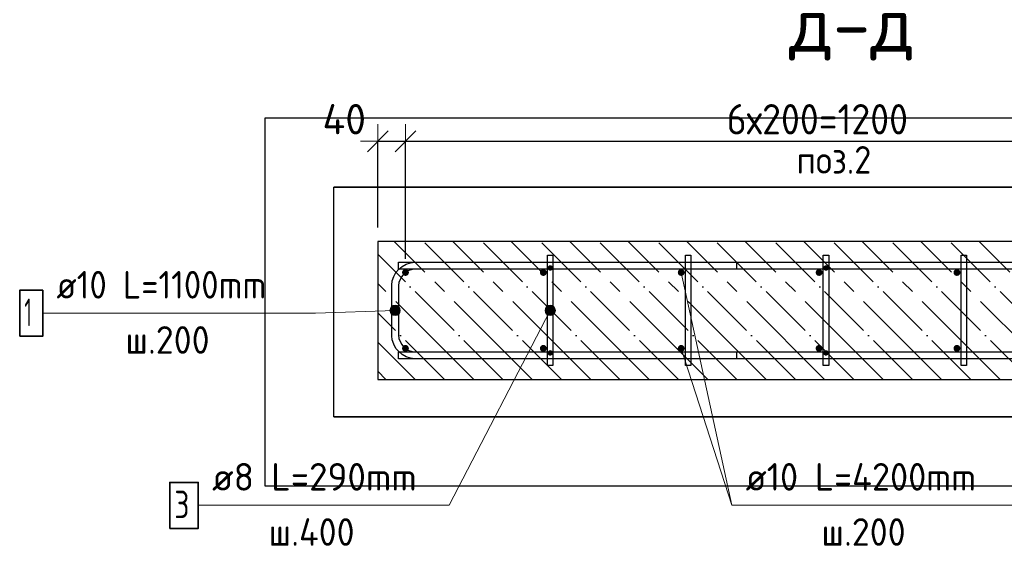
# Model space of a CAD drawing. Header units: millimetres. Extents: x -2258 to 68686, y -2266 to 30725.
# Tile 1 of 83: x -2258 to -830, y 1762 to 2525. Entities that reach past the tile are written whole.
import ezdxf

# ---------------------------------------------------------------- set-up
doc = ezdxf.new("R2010")
doc.units = ezdxf.units.MM
doc.header["$PDMODE"] = 65
doc.linetypes.add('______11', pattern=[100, 80, -10, 0, -10])
doc.linetypes.add('______5', pattern=[220, 160, -20, 20, -20])
for name, color, linetype, lineweight in [('Standard', 7, 'Continuous', 25), ('Арм.стержн. Арматура края', 96, 'Continuous', 35), ('Арм.стержн. вертикальными 1', 22, 'Continuous', 35), ('Арм.стержн.горизонт. 1', 180, 'Continuous', 35), ('Размерная линия_ общее', 7, 'Continuous', 13)]:
    doc.layers.add(name, color=color, linetype=linetype, lineweight=lineweight)
doc.layers.add('Арм.стержн.Стяжки', color=7, linetype='Continuous', lineweight=35, true_color=0x501e0f)
doc.styles.add('ISOCPEUR', font='ISOCPEUR')
doc.dimstyles.new('DIMSTYLE_11', dxfattribs={"dimtxt": 44, "dimasz": 50, "dimexe": 0, "dimexo": 0, "dimgap": 22, "dimtad": 2, "dimdec": 0, "dimrnd": 5, "dimzin": 12, "dimdsep": 46, "dimtxsty": 'ISOCPEUR', "dimblk1": 'ALL_ML_STRICH', "dimblk2": 'ALL_ML_STRICH', "dimsah": 1, "dimcen": 0, "dimclrd": 7, "dimclre": 256, "dimclrt": 7, "dimadec": 0, "dimazin": 0, "dimtfac": 1, "dimtdec": 0, "dimtix": 1, "dimtmove": 2, "dimatfit": 3, "dimfxl": 0, "dimtvp": 1.2, "dimtzin": 0, "dimlwd": 0, "dimlwe": -3, "dimarcsym": 0})
doc.dimstyles.new('DIMSTYLE_3', dxfattribs={"dimtxt": 44, "dimasz": 50, "dimexe": 0, "dimexo": 0, "dimgap": 22, "dimtad": 2, "dimdec": 0, "dimrnd": 5, "dimzin": 12, "dimdsep": 46, "dimtxsty": 'ISOCPEUR', "dimblk1": 'ALL_ML_STRICH', "dimblk2": 'ALL_ML_STRICH', "dimsah": 1, "dimcen": 0, "dimclrd": 7, "dimclre": 256, "dimclrt": 7, "dimadec": 0, "dimazin": 0, "dimtfac": 1, "dimtdec": 0, "dimtix": 1, "dimtmove": 2, "dimatfit": 3, "dimfxl": 0, "dimtzin": 0, "dimlwd": 0, "dimlwe": -3, "dimarcsym": 0})

# ---------------------------------------------------------------- blocks, each defined once
blk = doc.blocks.new('ALL_ML_STRICH')
at = {"color": 0, "linetype": 'ByBlock', "lineweight": -2}
for p, q in [((-0.3, -0.3), (0.3, 0.3)), ((0, -0.5), (0, 0.5)), ((-1, 0), (0.5, 0))]:
    blk.add_line(p, q, dxfattribs=at)
blk = doc.blocks.new('*D251')
at = {"layer": 'DEFPOINTS', "color": 7, "linetype": 'Continuous', "lineweight": 13, "transparency": 33554687}
for p in [(-1738.3, 2348.8), (-1738.3, 2203.6), (-1698.3, 2158.6)]:
    blk.add_point(p, dxfattribs=at)
at = {"layer": 'Размерная линия_ общее', "color": 253, "linetype": 'Continuous', "lineweight": -2, "true_color": 0xa0a0a0, "transparency": 33554687}
for p, q in [((-1738.3, 2223.6), (-1738.3, 2348.8)), ((-1698.3, 2178.6), (-1698.3, 2348.8))]:
    blk.add_line(p, q, dxfattribs=at)
at = {"layer": 'Размерная линия_ общее', "color": 7, "linetype": 'Continuous', "lineweight": -2, "transparency": 33554687}
blk.add_line((-1738.3, 2348.8), (-1698.3, 2348.8), dxfattribs=at)
at = {"layer": 'Размерная линия_ общее', "color": 7, "linetype": 'Continuous', "lineweight": 13, "transparency": 33554687, "xscale": 50, "yscale": 50, "zscale": 50, "rotation": 180}
blk.add_blockref('ALL_ML_STRICH', (-1738.3, 2348.8), dxfattribs=at)
at = {"layer": 'Размерная линия_ общее', "color": 7, "linetype": 'Continuous', "lineweight": 13, "transparency": 33554687, "xscale": 50, "yscale": 50, "zscale": 50}
blk.add_blockref('ALL_ML_STRICH', (-1698.3, 2348.8), dxfattribs=at)
at = {"layer": 'Размерная линия_ общее', "color": 7, "linetype": 'Continuous', "lineweight": 13, "transparency": 33554687, "insert": (-1787.1, 2380.9), "char_height": 44, "width": 88, "attachment_point": 5, "style": 'ISOCPEUR'}
blk.add_mtext('\\A1;{40}', dxfattribs=at)
blk = doc.blocks.new('*D252')
at = {"layer": 'DEFPOINTS', "color": 7, "linetype": 'Continuous', "lineweight": 13, "transparency": 33554687}
for p in [(-1698.3, 2348.8), (-1698.3, 2158.6), (-498.3, 2158.6)]:
    blk.add_point(p, dxfattribs=at)
at = {"layer": 'Размерная линия_ общее', "color": 253, "linetype": 'Continuous', "lineweight": -2, "true_color": 0xa0a0a0, "transparency": 33554687}
for p, q in [((-1698.3, 2178.6), (-1698.3, 2348.8)), ((-498.3, 2178.6), (-498.3, 2348.8))]:
    blk.add_line(p, q, dxfattribs=at)
at = {"layer": 'Размерная линия_ общее', "color": 7, "linetype": 'Continuous', "lineweight": -2, "transparency": 33554687}
blk.add_line((-1698.3, 2348.8), (-498.3, 2348.8), dxfattribs=at)
at = {"layer": 'Размерная линия_ общее', "color": 7, "linetype": 'Continuous', "lineweight": 13, "transparency": 33554687, "xscale": 50, "yscale": 50, "zscale": 50, "rotation": 180}
blk.add_blockref('ALL_ML_STRICH', (-1698.3, 2348.8), dxfattribs=at)
at = {"layer": 'Размерная линия_ общее', "color": 7, "linetype": 'Continuous', "lineweight": 13, "transparency": 33554687, "xscale": 50, "yscale": 50, "zscale": 50}
blk.add_blockref('ALL_ML_STRICH', (-498.3, 2348.8), dxfattribs=at)
at = {"layer": 'Размерная линия_ общее', "color": 7, "linetype": 'Continuous', "lineweight": 13, "transparency": 33554687, "insert": (-1232.3, 2402.8), "char_height": 44, "width": 2.2, "attachment_point": 1, "line_spacing_factor": 0.60241, "style": 'ISOCPEUR'}
blk.add_mtext('\\W0.91;6х200=1200', dxfattribs=at)

msp = doc.modelspace()

# ---------------------------------------------------------------- hatches: boundary and pattern name
at = {"layer": 'Арм.стержн. Арматура края', "linetype": 'Continuous', "lineweight": 13, "transparency": 33554687}
for points in [[(-1719.6, 2099.6), (-1719.9, 2107.1), (-1720.8, 2103.3)], [(-1719.9, 2107.1), (-1716.8, 2097), (-1717.3, 2109.9)], [(-1719.9, 2107.1), (-1719.6, 2099.6), (-1716.8, 2097)], [(-1717.3, 2109.9), (-1713, 2096.1), (-1713.6, 2111.1)], [(-1717.3, 2109.9), (-1716.8, 2097), (-1713, 2096.1)], [(-1713.6, 2111.1), (-1713, 2096.1), (-1709.3, 2097.3)], [(-1713.6, 2111.1), (-1709.3, 2097.3), (-1709.8, 2110.2)], [(-1709.8, 2110.2), (-1709.3, 2097.3), (-1706.7, 2100.1)], [(-1709.8, 2110.2), (-1706.7, 2100.1), (-1707, 2107.6)], [(-1707, 2107.6), (-1706.7, 2100.1), (-1705.8, 2103.8)]]:
    msp.add_hatch(color=7, dxfattribs=at).paths.add_polyline_path(points)
at = {"layer": 'Арм.стержн. вертикальными 1', "linetype": 'Continuous', "lineweight": 50, "transparency": 33554687}
for points in [[(-1698.3, 2153.6), (-1696.4, 2154), (-1694.8, 2155), (-1693.7, 2156.7), (-1693.3, 2158.6), (-1693.7, 2160.5), (-1694.8, 2162.1), (-1696.4, 2163.2), (-1698.3, 2163.6), (-1700.2, 2163.2), (-1701.9, 2162.1), (-1702.9, 2160.5), (-1703.3, 2158.6), (-1702.9, 2156.7), (-1701.9, 2155), (-1700.2, 2154)], [(-1498.3, 2153.6), (-1496.4, 2154), (-1494.8, 2155), (-1493.7, 2156.7), (-1493.3, 2158.6), (-1493.7, 2160.5), (-1494.8, 2162.1), (-1496.4, 2163.2), (-1498.3, 2163.6), (-1500.2, 2163.2), (-1501.9, 2162.1), (-1502.9, 2160.5), (-1503.3, 2158.6), (-1502.9, 2156.7), (-1501.9, 2155), (-1500.2, 2154)], [(-1298.3, 2153.6), (-1296.4, 2154), (-1294.8, 2155), (-1293.7, 2156.7), (-1293.3, 2158.6), (-1293.7, 2160.5), (-1294.8, 2162.1), (-1296.4, 2163.2), (-1298.3, 2163.6), (-1300.2, 2163.2), (-1301.9, 2162.1), (-1302.9, 2160.5), (-1303.3, 2158.6), (-1302.9, 2156.7), (-1301.9, 2155), (-1300.2, 2154)], [(-1098.3, 2153.6), (-1096.4, 2154), (-1094.8, 2155), (-1093.7, 2156.7), (-1093.3, 2158.6), (-1093.7, 2160.5), (-1094.8, 2162.1), (-1096.4, 2163.2), (-1098.3, 2163.6), (-1100.2, 2163.2), (-1101.9, 2162.1), (-1102.9, 2160.5), (-1103.3, 2158.6), (-1102.9, 2156.7), (-1101.9, 2155), (-1100.2, 2154)], [(-898.3, 2153.6), (-896.4, 2154), (-894.8, 2155), (-893.7, 2156.7), (-893.3, 2158.6), (-893.7, 2160.5), (-894.8, 2162.1), (-896.4, 2163.2), (-898.3, 2163.6), (-900.2, 2163.2), (-901.9, 2162.1), (-902.9, 2160.5), (-903.3, 2158.6), (-902.9, 2156.7), (-901.9, 2155), (-900.2, 2154)], [(-1698.3, 2043.6), (-1696.4, 2044), (-1694.8, 2045), (-1693.7, 2046.7), (-1693.3, 2048.6), (-1693.7, 2050.5), (-1694.8, 2052.1), (-1696.4, 2053.2), (-1698.3, 2053.6), (-1700.2, 2053.2), (-1701.9, 2052.1), (-1702.9, 2050.5), (-1703.3, 2048.6), (-1702.9, 2046.7), (-1701.9, 2045), (-1700.2, 2044)], [(-1498.3, 2043.6), (-1496.4, 2044), (-1494.8, 2045), (-1493.7, 2046.7), (-1493.3, 2048.6), (-1493.7, 2050.5), (-1494.8, 2052.1), (-1496.4, 2053.2), (-1498.3, 2053.6), (-1500.2, 2053.2), (-1501.9, 2052.1), (-1502.9, 2050.5), (-1503.3, 2048.6), (-1502.9, 2046.7), (-1501.9, 2045), (-1500.2, 2044)], [(-1298.3, 2043.6), (-1296.4, 2044), (-1294.8, 2045), (-1293.7, 2046.7), (-1293.3, 2048.6), (-1293.7, 2050.5), (-1294.8, 2052.1), (-1296.4, 2053.2), (-1298.3, 2053.6), (-1300.2, 2053.2), (-1301.9, 2052.1), (-1302.9, 2050.5), (-1303.3, 2048.6), (-1302.9, 2046.7), (-1301.9, 2045), (-1300.2, 2044)], [(-1098.3, 2043.6), (-1096.4, 2044), (-1094.8, 2045), (-1093.7, 2046.7), (-1093.3, 2048.6), (-1093.7, 2050.5), (-1094.8, 2052.1), (-1096.4, 2053.2), (-1098.3, 2053.6), (-1100.2, 2053.2), (-1101.9, 2052.1), (-1102.9, 2050.5), (-1103.3, 2048.6), (-1102.9, 2046.7), (-1101.9, 2045), (-1100.2, 2044)], [(-898.3, 2043.6), (-896.4, 2044), (-894.8, 2045), (-893.7, 2046.7), (-893.3, 2048.6), (-893.7, 2050.5), (-894.8, 2052.1), (-896.4, 2053.2), (-898.3, 2053.6), (-900.2, 2053.2), (-901.9, 2052.1), (-902.9, 2050.5), (-903.3, 2048.6), (-902.9, 2046.7), (-901.9, 2045), (-900.2, 2044)]]:
    msp.add_hatch(color=4, dxfattribs=at).paths.add_polyline_path(points)
at = {"layer": 'Арм.стержн.Стяжки', "linetype": 'Continuous', "lineweight": 25, "transparency": 33554687}
for points in [[(-1488.3, 2161.2), (-1486.8, 2161.5), (-1485.5, 2162.3), (-1484.6, 2163.6), (-1484.3, 2165.2), (-1484.6, 2166.7), (-1485.5, 2168), (-1486.8, 2168.8), (-1488.3, 2169.2), (-1489.8, 2168.8), (-1491.1, 2168), (-1492, 2166.7), (-1492.3, 2165.2), (-1492, 2163.6), (-1491.1, 2162.3), (-1489.8, 2161.5)], [(-1088.3, 2161.2), (-1086.8, 2161.5), (-1085.5, 2162.3), (-1084.6, 2163.6), (-1084.3, 2165.2), (-1084.6, 2166.7), (-1085.5, 2168), (-1086.8, 2168.8), (-1088.3, 2169.2), (-1089.8, 2168.8), (-1091.1, 2168), (-1092, 2166.7), (-1092.3, 2165.2), (-1092, 2163.6), (-1091.1, 2162.3), (-1089.8, 2161.5)], [(-1488.3, 2038), (-1486.8, 2038.3), (-1485.5, 2039.2), (-1484.6, 2040.5), (-1484.3, 2042), (-1484.6, 2043.5), (-1485.5, 2044.8), (-1486.8, 2045.7), (-1488.3, 2046), (-1489.8, 2045.7), (-1491.1, 2044.8), (-1492, 2043.5), (-1492.3, 2042), (-1492, 2040.5), (-1491.1, 2039.2), (-1489.8, 2038.3)], [(-1088.3, 2038), (-1086.8, 2038.3), (-1085.5, 2039.2), (-1084.6, 2040.5), (-1084.3, 2042), (-1084.6, 2043.5), (-1085.5, 2044.8), (-1086.8, 2045.7), (-1088.3, 2046), (-1089.8, 2045.7), (-1091.1, 2044.8), (-1092, 2043.5), (-1092.3, 2042), (-1092, 2040.5), (-1091.1, 2039.2), (-1089.8, 2038.3)]]:
    msp.add_hatch(color=40, dxfattribs=at).paths.add_polyline_path(points)
at = {"layer": 'Арм.стержн.Стяжки', "linetype": 'Continuous', "lineweight": 13, "transparency": 33554687}
for points in [[(-1495.8, 2103.2), (-1481.7, 2100.1), (-1495, 2107)], [(-1494.6, 2099.6), (-1484.3, 2097.3), (-1495.8, 2103.2)], [(-1495.8, 2103.2), (-1484.3, 2097.3), (-1481.7, 2100.1)], [(-1495, 2107), (-1480.9, 2103.9), (-1492.3, 2109.9)], [(-1495, 2107), (-1481.7, 2100.1), (-1480.9, 2103.9)], [(-1492.3, 2109.9), (-1482, 2107.6), (-1488.7, 2111)], [(-1492.3, 2109.9), (-1480.9, 2103.9), (-1482, 2107.6)], [(-1488.7, 2111), (-1482, 2107.6), (-1484.9, 2110.2)], [(-1488, 2096.1), (-1494.6, 2099.6), (-1491.8, 2096.9)], [(-1494.6, 2099.6), (-1488, 2096.1), (-1484.3, 2097.3)]]:
    msp.add_hatch(color=7, dxfattribs=at).paths.add_polyline_path(points)

# ---------------------------------------------------------------- linework, layer by layer
at = {"color": 52, "linetype": 'Continuous', "lineweight": -3, "transparency": 33554687}
for p, q in [((-1802.3, 1949.3), (-1802.3, 2282.2)), ((-1802.3, 1949.3), (-1802.3, 2282.2)), ((-1802.3, 2282.2), (-221.4, 2282.2)), ((-221.4, 2282.2), (-1802.3, 2282.2)), ((-221.4, 1949.3), (-1802.3, 1949.3)), ((-1802.3, 1949.3), (-221.4, 1949.3))]:
    msp.add_line(p, q, dxfattribs=at)
at = {"layer": 'Standard', "color": 7, "linetype": 'Continuous', "lineweight": 25, "transparency": 33554687}
for p, q in [((-288.3, 2203.6), (-1738.3, 2203.6)), ((-1738.3, 2203.6), (-1738.3, 2003.6)), ((-1738.3, 2003.6), (-288.3, 2003.6))]:
    msp.add_line(p, q, dxfattribs=at)
at = {"layer": 'Standard', "color": 7, "linetype": '______5', "lineweight": -3, "transparency": 33554687}
for p, q in [((-1514.5, 2003.6), (-1714.5, 2203.6)), ((-1429.6, 2003.6), (-1629.6, 2203.6)), ((-1344.8, 2003.6), (-1544.8, 2203.6)), ((-1259.9, 2003.6), (-1459.9, 2203.6)), ((-1175.1, 2003.6), (-1375.1, 2203.6)), ((-1090.2, 2003.6), (-1290.2, 2203.6)), ((-1005.4, 2003.6), (-1205.4, 2203.6)), ((-920.5, 2003.6), (-1120.5, 2203.6)), ((-835.7, 2003.6), (-1035.7, 2203.6)), ((-750.8, 2003.6), (-950.8, 2203.6)), ((-666, 2003.6), (-866, 2203.6)), ((-1599.3, 2003.6), (-1738.3, 2142.5)), ((-1684.2, 2003.6), (-1738.3, 2057.7))]:
    msp.add_line(p, q, dxfattribs=at)
at = {"layer": 'Standard', "color": 7, "linetype": '______11', "lineweight": -3, "transparency": 33554687}
for p, q in [((-1472.1, 2003.6), (-1672.1, 2203.6)), ((-1387.2, 2003.6), (-1587.2, 2203.6)), ((-1302.4, 2003.6), (-1502.4, 2203.6)), ((-1217.5, 2003.6), (-1417.5, 2203.6)), ((-1132.7, 2003.6), (-1332.7, 2203.6)), ((-1047.8, 2003.6), (-1247.8, 2203.6)), ((-963, 2003.6), (-1163, 2203.6)), ((-878.1, 2003.6), (-1078.1, 2203.6)), ((-793.2, 2003.6), (-993.2, 2203.6)), ((-708.4, 2003.6), (-908.4, 2203.6)), ((-1556.9, 2003.6), (-1738.3, 2185)), ((-1641.8, 2003.6), (-1738.3, 2100.1)), ((-1726.6, 2003.6), (-1738.3, 2015.3))]:
    msp.add_line(p, q, dxfattribs=at)
at = {"layer": 'Standard', "color": 7, "linetype": 'Continuous', "lineweight": 13, "transparency": 33554687}
msp.add_line((-1298.3, 2158.6), (-1224.9, 1821), dxfattribs=at)
at = {"layer": 'Standard', "color": 7, "linetype": 'Continuous', "lineweight": 25, "transparency": 33554687}
msp.add_lwpolyline([(-1902.3, 2382.2), (-1902.3, 1849.3), (-121.4, 1849.3), (-121.4, 2382.2), (-1902.3, 2382.2)], dxfattribs=at)
at = {"layer": 'Арм.стержн. Арматура края', "color": 7, "linetype": 'Continuous', "lineweight": 13, "transparency": 33554687}
for p, q in [((-1828.6, 2099.4), (-1713.3, 2103.6)), ((-1720.8, 2103.3), (-1720.8, 2103.3)), ((-1713.6, 2111.1), (-1713.6, 2111.1)), ((-1705.8, 2103.8), (-1705.8, 2103.8)), ((-2224.6, 2099.4), (-1828.6, 2099.4)), ((-1713, 2096.1), (-1713, 2096.1))]:
    msp.add_line(p, q, dxfattribs=at)
at = {"layer": 'Арм.стержн. Арматура края', "color": 4, "linetype": 'Continuous', "lineweight": 25, "transparency": 33554687}
msp.add_lwpolyline([(-1218.3, 2163.6), (-1684.3, 2163.6), (-1688.8, 2162.9), (-1693.4, 2161.4), (-1697.6, 2159.1), (-1701, 2156.2), (-1703.8, 2152.8), (-1706.2, 2148.6), (-1707.7, 2144.1), (-1708.3, 2139.5), (-1708.3, 2067.6), (-1707.7, 2063.1), (-1706.2, 2058.5), (-1703.8, 2054.3), (-1701, 2050.9), (-1697.6, 2048.1), (-1693.4, 2045.7), (-1688.8, 2044.2), (-1684.3, 2043.6), (-1218.3, 2043.6), (-1218.3, 2033.6), (-1685, 2033.6), (-1691.1, 2034.4), (-1697.4, 2036.5), (-1703.3, 2039.8), (-1708.1, 2043.8), (-1712.1, 2048.6), (-1715.4, 2054.5), (-1717.5, 2060.8), (-1718.3, 2066.9), (-1718.3, 2140.2), (-1717.5, 2146.3), (-1715.4, 2152.7), (-1712.1, 2158.5), (-1708.1, 2163.3), (-1703.3, 2167.4), (-1697.4, 2170.6), (-1691.1, 2172.7), (-1685, 2173.6), (-1218.3, 2173.6), (-1218.3, 2163.6)], dxfattribs=at)
msp.add_lwpolyline([(-1218.3, 2163.6), (-1684.3, 2163.6), (-1688.8, 2162.9), (-1693.4, 2161.4), (-1697.6, 2159.1), (-1701, 2156.2), (-1703.8, 2152.8), (-1706.2, 2148.6), (-1707.7, 2144.1), (-1708.3, 2139.5), (-1708.3, 2067.6), (-1707.7, 2063.1), (-1706.2, 2058.5), (-1703.8, 2054.3), (-1701, 2050.9), (-1697.6, 2048.1), (-1693.4, 2045.7), (-1688.8, 2044.2), (-1684.3, 2043.6), (-1218.3, 2043.6), (-1218.3, 2033.6), (-1685, 2033.6), (-1691.1, 2034.4), (-1697.4, 2036.5), (-1703.3, 2039.8), (-1708.1, 2043.8), (-1712.1, 2048.6), (-1715.4, 2054.5), (-1717.5, 2060.8), (-1718.3, 2066.9), (-1718.3, 2140.2), (-1717.5, 2146.3), (-1715.4, 2152.7), (-1712.1, 2158.5), (-1708.1, 2163.3), (-1703.3, 2167.4), (-1697.4, 2170.6), (-1691.1, 2172.7), (-1685, 2173.6), (-1218.3, 2173.6), (-1218.3, 2163.6)], dxfattribs=at)
msp.add_lwpolyline([(-1218.3, 2163.6), (-1684.3, 2163.6), (-1688.8, 2162.9), (-1693.4, 2161.4), (-1697.6, 2159.1), (-1701, 2156.2), (-1703.8, 2152.8), (-1706.2, 2148.6), (-1707.7, 2144.1), (-1708.3, 2139.5), (-1708.3, 2067.6), (-1707.7, 2063.1), (-1706.2, 2058.5), (-1703.8, 2054.3), (-1701, 2050.9), (-1697.6, 2048.1), (-1693.4, 2045.7), (-1688.8, 2044.2), (-1684.3, 2043.6), (-1218.3, 2043.6), (-1218.3, 2033.6), (-1685, 2033.6), (-1691.1, 2034.4), (-1697.4, 2036.5), (-1703.3, 2039.8), (-1708.1, 2043.8), (-1712.1, 2048.6), (-1715.4, 2054.5), (-1717.5, 2060.8), (-1718.3, 2066.9), (-1718.3, 2140.2), (-1717.5, 2146.3), (-1715.4, 2152.7), (-1712.1, 2158.5), (-1708.1, 2163.3), (-1703.3, 2167.4), (-1697.4, 2170.6), (-1691.1, 2172.7), (-1685, 2173.6), (-1218.3, 2173.6), (-1218.3, 2163.6)], dxfattribs=at)
msp.add_lwpolyline([(-1218.3, 2163.6), (-1684.3, 2163.6), (-1688.8, 2162.9), (-1693.4, 2161.4), (-1697.6, 2159.1), (-1701, 2156.2), (-1703.8, 2152.8), (-1706.2, 2148.6), (-1707.7, 2144.1), (-1708.3, 2139.5), (-1708.3, 2067.6), (-1707.7, 2063.1), (-1706.2, 2058.5), (-1703.8, 2054.3), (-1701, 2050.9), (-1697.6, 2048.1), (-1693.4, 2045.7), (-1688.8, 2044.2), (-1684.3, 2043.6), (-1218.3, 2043.6), (-1218.3, 2033.6), (-1685, 2033.6), (-1691.1, 2034.4), (-1697.4, 2036.5), (-1703.3, 2039.8), (-1708.1, 2043.8), (-1712.1, 2048.6), (-1715.4, 2054.5), (-1717.5, 2060.8), (-1718.3, 2066.9), (-1718.3, 2140.2), (-1717.5, 2146.3), (-1715.4, 2152.7), (-1712.1, 2158.5), (-1708.1, 2163.3), (-1703.3, 2167.4), (-1697.4, 2170.6), (-1691.1, 2172.7), (-1685, 2173.6), (-1218.3, 2173.6), (-1218.3, 2163.6)], dxfattribs=at)
at = {"layer": 'Арм.стержн. Арматура края', "color": 7, "linetype": 'Continuous', "lineweight": 35, "transparency": 33554687}
msp.add_lwpolyline([(-2257.9, 2066.1), (-2224.6, 2066.1), (-2224.6, 2132.8), (-2257.9, 2132.8), (-2257.9, 2066.1)], dxfattribs=at)
at = {"layer": 'Арм.стержн. Арматура края', "color": 7, "linetype": 'Continuous', "lineweight": 13, "transparency": 33554687}
msp.add_circle((-1713.3, 2103.6), 7.5, dxfattribs=at)
at = {"layer": 'Арм.стержн. вертикальными 1', "color": 7, "linetype": 'Continuous', "lineweight": 13, "transparency": 33554687}
for q in [(-1298.3, 2048.6), (-808.9, 1821)]:
    msp.add_line((-1224.9, 1821), q, dxfattribs=at)
at = {"layer": 'Арм.стержн.горизонт. 1', "color": 52, "linetype": 'Continuous', "lineweight": 25, "transparency": 33554687}
for p, q in [((-1738.3, 2203.6), (-1738.3, 2203.6)), ((-1738.3, 2003.6), (-1738.3, 2003.6))]:
    msp.add_line(p, q, dxfattribs=at)
at = {"layer": 'Арм.стержн.горизонт. 1', "color": 4, "linetype": 'Continuous', "lineweight": 25, "transparency": 33554687}
for points in [[(-318.3, 2163.6), (-1708.3, 2163.6), (-1708.3, 2173.6), (-318.3, 2173.6), (-318.3, 2163.6)], [(-318.3, 2163.6), (-1708.3, 2163.6), (-1708.3, 2173.6), (-318.3, 2173.6), (-318.3, 2163.6)], [(-318.3, 2163.6), (-1708.3, 2163.6), (-1708.3, 2173.6), (-318.3, 2173.6), (-318.3, 2163.6)], [(-318.3, 2163.6), (-1708.3, 2163.6), (-1708.3, 2173.6), (-318.3, 2173.6), (-318.3, 2163.6)], [(-318.3, 2033.6), (-1708.3, 2033.6), (-1708.3, 2043.6), (-318.3, 2043.6), (-318.3, 2033.6)], [(-318.3, 2033.6), (-1708.3, 2033.6), (-1708.3, 2043.6), (-318.3, 2043.6), (-318.3, 2033.6)], [(-318.3, 2033.6), (-1708.3, 2033.6), (-1708.3, 2043.6), (-318.3, 2043.6), (-318.3, 2033.6)], [(-318.3, 2033.6), (-1708.3, 2033.6), (-1708.3, 2043.6), (-318.3, 2043.6), (-318.3, 2033.6)]]:
    msp.add_lwpolyline(points, dxfattribs=at)
at = {"layer": 'Арм.стержн.Стяжки', "color": 7, "linetype": 'Continuous', "lineweight": 13, "transparency": 33554687}
for p, q in [((-1634.9, 1821), (-1488.3, 2103.6)), ((-1495, 2107), (-1495, 2107)), ((-1484.9, 2110.2), (-1484.9, 2110.2)), ((-1481.7, 2100.1), (-1481.7, 2100.1)), ((-1491.8, 2096.9), (-1491.8, 2096.9)), ((-1998.9, 1821), (-1634.9, 1821))]:
    msp.add_line(p, q, dxfattribs=at)
at = {"layer": 'Арм.стержн.Стяжки', "color": 40, "linetype": 'Continuous', "lineweight": 25, "transparency": 33554687}
for points in [[(-1484.3, 2183.6), (-1484.3, 2023.6), (-1492.3, 2023.6), (-1492.3, 2183.6), (-1484.3, 2183.6)], [(-1484.3, 2183.6), (-1484.3, 2023.6), (-1492.3, 2023.6), (-1492.3, 2183.6), (-1484.3, 2183.6)], [(-1284.3, 2183.6), (-1284.3, 2023.6), (-1292.3, 2023.6), (-1292.3, 2183.6), (-1284.3, 2183.6)], [(-1284.3, 2183.6), (-1284.3, 2023.6), (-1292.3, 2023.6), (-1292.3, 2183.6), (-1284.3, 2183.6)], [(-1084.3, 2183.6), (-1084.3, 2023.6), (-1092.3, 2023.6), (-1092.3, 2183.6), (-1084.3, 2183.6)], [(-1084.3, 2183.6), (-1084.3, 2023.6), (-1092.3, 2023.6), (-1092.3, 2183.6), (-1084.3, 2183.6)], [(-884.3, 2183.6), (-884.3, 2023.6), (-892.3, 2023.6), (-892.3, 2183.6), (-884.3, 2183.6)], [(-884.3, 2183.6), (-884.3, 2023.6), (-892.3, 2023.6), (-892.3, 2183.6), (-884.3, 2183.6)]]:
    msp.add_lwpolyline(points, dxfattribs=at)
at = {"layer": 'Арм.стержн.Стяжки', "color": 7, "linetype": 'Continuous', "lineweight": 35, "transparency": 33554687}
msp.add_lwpolyline([(-2040.3, 1787.6), (-1998.9, 1787.6), (-1998.9, 1854.3), (-2040.3, 1854.3), (-2040.3, 1787.6)], dxfattribs=at)
at = {"layer": 'Арм.стержн.Стяжки', "color": 7, "linetype": 'Continuous', "lineweight": 13, "transparency": 33554687}
msp.add_circle((-1488.3, 2103.6), 7.5, dxfattribs=at)

# ---------------------------------------------------------------- texts
at = {"layer": 'Standard', "color": 7, "linetype": 'Continuous', "lineweight": 13, "transparency": 33554687, "style": 'ISOCPEUR'}
for s, insert, char_height, width, attachment_point in [('\\A1;{\\fISOCPEUR|i0|b0;\\H80.000000;\\W1.000000;\\C7;д-д}\\P', (-1141.9, 2465.9), 80, 204.522, 7), ('\\A1;{\\fISOCPEUR|i0|b0;\\H40.000000;\\W0.909091;\\C7;поз.2}\\P', (-1076.8, 2321.9), 40, 127.972, 5)]:
    msp.add_mtext(s, dxfattribs=dict(at, insert=insert, char_height=char_height, width=width, attachment_point=attachment_point))
at = {"layer": 'Арм.стержн. Арматура края', "color": 7, "linetype": 'Continuous', "lineweight": 25, "transparency": 33554687, "char_height": 40, "attachment_point": 7, "style": 'ISOCPEUR'}
for s, insert, width in [('\\W0.92;ø10 L=1100mm ', (-2204.6, 2120.8), 374.226), ('\\W0.56;1', (-2251.3, 2080.8), 31.111), ('\\W0.95;ш.200 ', (-2104.6, 2040.8), 174.933)]:
    msp.add_mtext(s, dxfattribs=dict(at, insert=insert, width=width))
at = {"layer": 'Арм.стержн. вертикальными 1', "color": 7, "linetype": 'Continuous', "lineweight": 25, "transparency": 33554687, "char_height": 40, "attachment_point": 7, "style": 'ISOCPEUR'}
for s, insert, width in [('\\W0.96;ø10 L=4200mm ', (-1204.9, 1842.3), 395.02), ('\\W0.95;ш.200 ', (-1094.9, 1762.3), 174.933)]:
    msp.add_mtext(s, dxfattribs=dict(at, insert=insert, width=width))
at = {"layer": 'Арм.стержн.Стяжки', "color": 7, "linetype": 'Continuous', "lineweight": 25, "transparency": 33554687, "char_height": 40, "attachment_point": 7, "style": 'ISOCPEUR'}
for s, insert, width in [('\\W0.98;ø8 L=290mm ', (-1978.9, 1842.3), 343.369), ('\\W0.78;3', (-2033.6, 1802.3), 43.521), ('\\W0.95;ш.400 ', (-1896.9, 1762.3), 178.965)]:
    msp.add_mtext(s, dxfattribs=dict(at, insert=insert, width=width))

# ---------------------------------------------------------------- dimensions: what is measured, and where the dimension line sits
at = {"layer": 'Размерная линия_ общее', "color": 7, "linetype": 'Continuous', "lineweight": 13, "transparency": 33554687}
dim = msp.add_linear_dim(base=(-1698.3, 2348.8), p1=(-1738.3, 2223.6), p2=(-1698.3, 2178.6), dimstyle='DIMSTYLE_11', override={"dimpost": '<>', "dimclrd": 7, "dimclre": 253, "dimclrt": 7, "dimlwd": 0, "dimlwe": 65533}, dxfattribs=at)
dim.commit()
dim.dimension.update_dxf_attribs({"geometry": '*D251', "text_midpoint": (-1787.1, 2380.9), "dimtype": 160})
dim = msp.add_linear_dim(base=(-498.3, 2348.8), p1=(-1698.3, 2178.6), p2=(-498.3, 2178.6), text='\\W0.91;6х200=1200', dimstyle='DIMSTYLE_3', override={"dimpost": '<>', "dimclrd": 7, "dimclre": 253, "dimclrt": 7, "dimlwd": 0, "dimlwe": 65533}, dxfattribs=at)
dim.commit()
dim.dimension.update_dxf_attribs({"geometry": '*D252', "text_midpoint": (-1098.3, 2370.8), "dimtype": 160})

doc.saveas('drawing.dxf')
